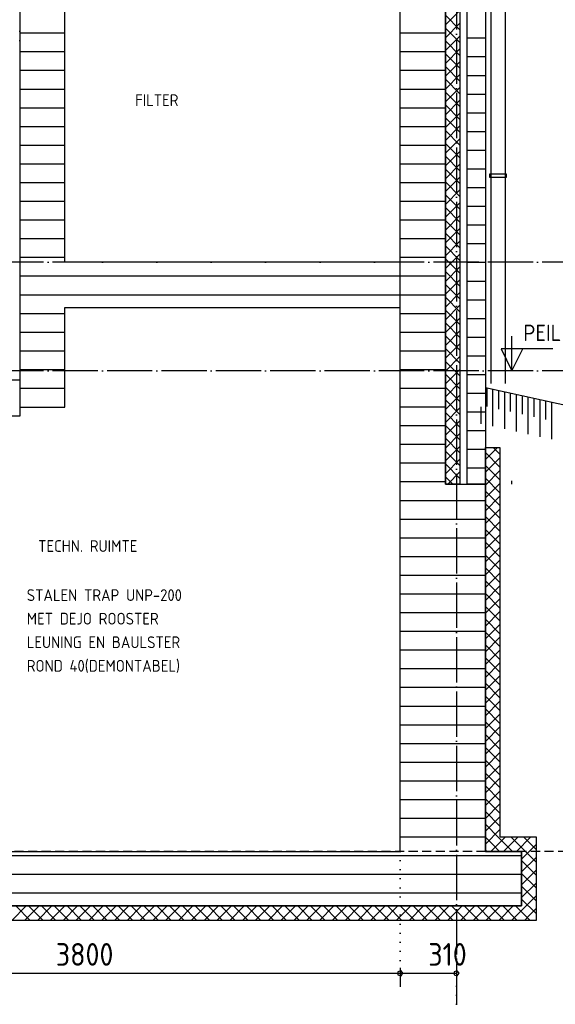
# Model space of a CAD drawing. Extents: x -34050 to 15826, y -13300 to 25096.
# Tile 12 of 40: x -7643 to -4688, y -10884 to -5454. Entities that reach past the tile are written whole.
import ezdxf

# ---------------------------------------------------------------- set-up
doc = ezdxf.new("R2010")
doc.units = 0
doc.header["$MEASUREMENT"] = 0
for name, pattern in [('DASHDOT', [300, 250, -25, 0, -25]), ('DASHED', [75, 50, -25]), ('DOT', [50, 0, -50])]:
    doc.linetypes.add(name, pattern=pattern)
for name, color, linetype in [('LAYER01', 7, 'CONTINUOUS'), ('LAYER107', 2, 'DOT'), ('LAYER11', 3, 'CONTINUOUS'), ('LAYER21', 5, 'CONTINUOUS'), ('LAYER28', 1, 'CONTINUOUS'), ('LAYER52', 7, 'DASHED')]:
    doc.layers.add(name, color=color, linetype=linetype)
doc.styles.get("Standard").update_dxf_attribs({"font": 'isocp.shx'})

msp = doc.modelspace()

# ---------------------------------------------------------------- linework, layer by layer
at = {"layer": 'LAYER01', "color": 1, "linetype": 'DASHDOT'}
for p, q in [((-5233.81235, 4645.8111), (-5233.81235, -10884.2514)), ((-2409.87435, -6790.78215), (-11744.3741, -6790.78215)), ((-2409.87435, -7390.7814), (-32134.31395, -7390.7814))]:
    msp.add_line(p, q, dxfattribs=at)
at = {"layer": 'LAYER01', "color": 1, "linetype": 'Continuous'}
for p, q in [((-5293.8118, -8015.78215), (-5293.8118, -4146.7804)), ((-5213.81225, -4146.7804), (-5213.81225, -8015.78215)), ((-5073.81325, -10000.782), (-5073.81325, -7812.7815)), ((-5073.81325, -7812.7815), (-4993.8133, -7812.7815)), ((-4993.8133, -7812.7815), (-4993.8133, -9960.7826)), ((-5213.81225, -8015.78215), (-5293.8118, -8015.78215)), ((-4993.8133, -9960.7826), (-4793.8122, -9960.7826)), ((-4793.8122, -9960.7826), (-4793.8122, -10421.1258)), ((-5073.81325, -10040.78215), (-5073.81325, -10000.782)), ((-4993.8133, -10040.78215), (-5073.81325, -10040.78215)), ((-4873.8117, -10040.78215), (-4993.8133, -10040.78215)), ((-4993.8133, -10040.78215), (-4993.8133, -10040.78215)), ((-4873.8117, -10341.12625), (-4873.8117, -10040.78215)), ((-13421.81245, -10341.12625), (-4873.8117, -10341.12625)), ((-4793.8122, -10421.1258), (-13501.8112, -10421.1258))]:
    msp.add_line(p, q, dxfattribs=at)
at = {"layer": 'LAYER01', "color": 3, "linetype": 'Continuous'}
for p, q in [((-7643.25105, -4290.7814), (-7643.25105, -7590.78065)), ((-7393.2495, -6790.78215), (-7393.2495, -4290.7814)), ((-5293.24875, -4290.7814), (-5293.24875, -8015.78215)), ((-5543.81295, -7765.78065), (-5543.81295, -4440.1264)), ((-5543.81295, -6790.78215), (-7393.2495, -6790.78215)), ((-5543.81295, -7040.7814), (-5543.81295, -6790.78215)), ((-7393.2495, -7590.78065), (-7393.2495, -7040.7814)), ((-7393.2495, -7040.7814), (-5543.81295, -7040.7814)), ((-7643.25105, -7590.78065), (-7393.2495, -7590.78065)), ((-5543.81295, -7865.78295), (-5543.81295, -7765.78065)), ((-5543.81295, -10040.78215), (-5543.81295, -7865.78295)), ((-5293.24875, -8015.78215), (-5073.2502, -8015.78215)), ((-5073.2502, -8015.78215), (-5073.2502, -8215.78065)), ((-5073.2502, -8215.78065), (-5073.81325, -10040.78215)), ((-5073.2502, -8215.78065), (-5073.2502, -8215.78065)), ((-10278.87575, -10040.78215), (-5543.81295, -10040.78215)), ((-5073.81325, -10040.78215), (-4873.8117, -10040.78215)), ((-4873.8117, -10040.78215), (-5073.81325, -10040.78215)), ((-5073.81325, -10040.78215), (-4873.8117, -10040.78215)), ((-4873.8117, -10040.78215), (-4873.8117, -10340.78295)), ((-4873.8117, -10340.78295), (-10528.87495, -10340.78295))]:
    msp.add_line(p, q, dxfattribs=at)
at = {"layer": 'LAYER01', "color": 5, "linetype": 'Continuous'}
for p, q in [((-5293.8118, -5482.66295), (-5213.8096, -5402.6634)), ((-5213.81225, -5508.9466), (-5293.8118, -5428.9444)), ((-5293.8118, -5553.3745), (-5213.81225, -5473.37495)), ((-5213.81225, -5579.65585), (-5293.8118, -5499.6563)), ((-5213.81225, -5650.36735), (-5293.8118, -5570.3678)), ((-5293.80915, -5624.0837), (-5213.8096, -5544.08415)), ((-5293.8118, -5694.79525), (-5213.81225, -5614.7957)), ((-5213.81225, -5721.07885), (-5293.8118, -5641.07665)), ((-5293.80915, -5765.50405), (-5213.8096, -5685.50455)), ((-5213.81225, -5791.7877), (-5293.8118, -5711.7882)), ((-5293.8118, -5836.2156), (-5213.81225, -5756.21605)), ((-5213.81225, -5862.49925), (-5293.8118, -5782.4997)), ((-5213.81225, -5933.20845), (-5293.8118, -5853.2089)), ((-5293.80915, -5906.9248), (-5213.81225, -5826.92755)), ((-5293.8118, -5977.63865), (-5213.8096, -5897.6368)), ((-5213.81225, -6003.92), (-5293.8118, -5923.92045)), ((-5293.8118, -6048.3505), (-5213.81225, -5968.3506)), ((-5213.81225, -6074.6315), (-5293.8118, -5994.63195)), ((-5293.8118, -6119.05935), (-5213.8096, -6039.05715)), ((-5213.81225, -6145.34035), (-5293.8118, -6065.3408)), ((-5293.8118, -6189.7709), (-5213.81225, -6109.77135)), ((-5213.81225, -6216.05185), (-5293.8118, -6136.0523)), ((-5293.80915, -6260.4801), (-5213.8096, -6180.4802)), ((-5213.81225, -6286.7634), (-5293.8118, -6206.76385)), ((-5293.8118, -6331.19165), (-5213.81225, -6251.1921)), ((-5213.81225, -6357.4726), (-5293.8118, -6277.47305)), ((-5213.81225, -6428.18375), (-5293.8118, -6348.1846)), ((-5293.80915, -6401.9005), (-5213.8096, -6321.90095)), ((-5293.8118, -6472.612), (-5213.81225, -6392.61245)), ((-5213.81225, -6498.89605), (-5293.8118, -6418.8965)), ((-5213.81225, -6569.6045), (-5293.8118, -6489.60495)), ((-5293.80915, -6543.32125), (-5213.81225, -6463.32395)), ((-5293.8118, -6614.03275), (-5213.8096, -6534.0332)), ((-5213.81225, -6640.316), (-5293.8118, -6560.31645)), ((-5293.80915, -6684.74195), (-5213.81225, -6604.7447)), ((-5213.81225, -6711.02755), (-5293.8118, -6631.028)), ((-5293.8118, -6755.4558), (-5213.8096, -6675.45395)), ((-5213.81225, -6781.73675), (-5293.8118, -6701.7372)), ((-5293.8118, -6826.1673), (-5213.81225, -6746.16775)), ((-5213.81225, -6852.44825), (-5293.8118, -6772.44875)), ((-5293.80915, -6896.87655), (-5213.8096, -6816.87395)), ((-5213.81225, -6923.1598), (-5293.8118, -6843.16025)), ((-5293.8118, -6967.58805), (-5213.81225, -6887.5885)), ((-5213.81225, -6993.869), (-5293.8118, -6913.8695)), ((-5213.81225, -7064.58055), (-5293.8118, -6984.581)), ((-5293.80915, -7038.2965), (-5213.81225, -6958.3)), ((-5293.8118, -7109.00805), (-5213.81225, -7029.0085)), ((-5213.81225, -7135.28975), (-5293.8118, -7055.2925)), ((-5293.80915, -7179.71725), (-5213.81225, -7099.72075)), ((-5213.81225, -7206.0013), (-5293.8118, -7126.00175)), ((-5293.8118, -7250.42875), (-5213.8096, -7170.42925)), ((-5213.81225, -7276.7128), (-5293.80915, -7196.71325)), ((-4927.2499, -7390.7814), (-4927.2499, -7198.2811)), ((-5293.80915, -7321.138), (-5213.81225, -7241.14075)), ((-5213.81225, -7347.42125), (-5293.80915, -7267.42475)), ((-4701.0002, -7268.2831), (-4987.24935, -7268.2831)), ((-4987.24935, -7268.2831), (-4927.2499, -7390.7814)), ((-4927.2499, -7390.7814), (-4867.25005, -7268.2831)), ((-5293.8118, -7391.8518), (-5213.8096, -7311.85)), ((-5213.81225, -7418.1328), (-5293.80915, -7338.13325)), ((-5293.80915, -7462.55875), (-5213.81225, -7382.5638)), ((-5213.81225, -7488.84505), (-5293.80915, -7408.8455)), ((-5293.80915, -7533.27255), (-5213.8096, -7453.2707)), ((-5213.81225, -7559.55355), (-5293.80915, -7479.55705)), ((-5293.8118, -7603.98405), (-5213.81225, -7523.98455)), ((-5213.81225, -7630.26505), (-5293.80915, -7550.2655)), ((-5293.80915, -7674.6933), (-5213.81225, -7594.69605)), ((-5213.81225, -7700.97655), (-5293.80915, -7620.977)), ((-5293.8118, -7745.4048), (-5213.81225, -7665.40525)), ((-5213.81225, -7771.6858), (-5293.80915, -7691.68855)), ((-5293.80915, -7816.11405), (-5213.81225, -7736.1168)), ((-5213.81225, -7842.3973), (-5293.80915, -7762.39775)), ((-5293.8118, -7886.82555), (-5213.8096, -7806.826)), ((-5073.81325, -7878.9589), (-5007.6332, -7812.77845)), ((-4993.8133, -7850.264), (-5031.29615, -7812.7815)), ((-5213.81225, -7913.10885), (-5293.80915, -7833.1093)), ((-4993.8133, -7920.9732), (-5073.81325, -7840.97595)), ((-5073.8106, -7949.66735), (-4993.8133, -7869.67085)), ((-5293.80915, -7957.53405), (-5213.81225, -7877.53755)), ((-5213.81225, -7983.81805), (-5293.80915, -7903.8208)), ((-4993.8133, -7991.6847), (-5073.81325, -7911.68745)), ((-5252.55965, -8015.78215), (-5293.80915, -7974.53005)), ((-5281.3427, -8015.7791), (-5213.8096, -7948.246)), ((-5073.81325, -8020.3789), (-4993.816, -7940.38465)), ((-4993.8133, -8062.39625), (-5073.81325, -7982.3967)), ((-5073.81325, -8091.09345), (-4993.8133, -8011.09085)), ((-4927.2499, -8015.78215), (-4927.2499, -7996.5317)), ((-4993.8133, -8133.10545), (-5073.81325, -8053.1082)), ((-5073.8106, -8161.80265), (-4993.816, -8081.8054)), ((-4993.8133, -8203.817), (-5073.81325, -8123.81975)), ((-5073.81325, -8232.5142), (-4993.8133, -8152.51465)), ((-4993.8133, -8274.5285), (-5073.81325, -8194.52895)), ((-5073.8106, -8303.22265), (-4993.8133, -8223.22615)), ((-4993.8133, -8345.23695), (-5073.81325, -8265.2405)), ((-5073.81325, -8373.93415), (-4993.8133, -8293.93465)), ((-4993.8133, -8415.9485), (-5073.81325, -8335.94895)), ((-4993.8133, -8486.66075), (-5073.81325, -8406.66045)), ((-5073.8106, -8444.6434), (-4993.8133, -8364.64615)), ((-5073.81325, -8515.3549), (-4993.8133, -8435.3554)), ((-4993.8133, -8557.36925), (-5073.81325, -8477.37275)), ((-5073.8106, -8586.06415), (-4993.8133, -8506.0669)), ((-4993.8133, -8628.08075), (-5073.81325, -8548.0812)), ((-5073.81325, -8656.77565), (-4993.816, -8576.7784)), ((-4993.8133, -8698.79225), (-5073.81325, -8618.7927)), ((-5073.81325, -8727.48945), (-4993.8133, -8647.48765)), ((-4993.8133, -8769.5015), (-5073.81325, -8689.50425)), ((-5073.8106, -8798.1987), (-4993.816, -8718.20145)), ((-4993.8133, -8840.213), (-5073.81325, -8760.21345)), ((-5073.81325, -8868.9102), (-4993.8133, -8788.9107)), ((-4993.8133, -8910.92455), (-5073.81325, -8830.925)), ((-4993.8133, -8981.63375), (-5073.81325, -8901.6365)), ((-5073.8106, -8939.61945), (-4993.8133, -8859.6222)), ((-5073.81325, -9010.33095), (-4993.8133, -8930.3314)), ((-4993.8133, -9052.3453), (-5073.81325, -8972.34575)), ((-5073.8106, -9081.03945), (-4993.8133, -9001.04295)), ((-4993.8133, -9123.0568), (-5073.81325, -9043.05725)), ((-5073.81325, -9151.7517), (-4993.8133, -9071.75215)), ((-4993.8133, -9193.766), (-5073.81325, -9113.76875)), ((-5073.81325, -9222.46325), (-4993.8133, -9142.4637)), ((-4993.8133, -9264.47755), (-5073.81325, -9184.478)), ((-5073.81325, -9293.1717), (-4993.816, -9213.1752)), ((-4993.8133, -9335.18905), (-5073.81325, -9255.1895)), ((-5073.81325, -9363.88625), (-4993.8133, -9283.88365)), ((-4993.8133, -9405.8975), (-5073.81325, -9325.90105)), ((-5073.8106, -9434.59245), (-4993.816, -9354.59825)), ((-4993.8133, -9476.6098), (-5073.81325, -9396.6095)), ((-5073.81325, -9505.30625), (-4993.8133, -9425.3044)), ((-4993.8133, -9547.3213), (-5073.81325, -9467.3218)), ((-5073.8106, -9576.01545), (-4993.8133, -9496.0182)), ((-4993.8133, -9618.0298), (-5073.81325, -9538.03025)), ((-5073.81325, -9646.727), (-4993.8133, -9566.72745)), ((-4993.8133, -9688.7413), (-5073.81325, -9608.74175)), ((-5073.8106, -9717.4362), (-4993.8133, -9637.43895)), ((-4993.8133, -9759.4528), (-5073.81325, -9679.4533)), ((-5073.81325, -9788.14775), (-4993.81105, -9708.1482)), ((-4993.8133, -9830.16205), (-5073.81325, -9750.1625)), ((-5073.81325, -9858.85925), (-4993.8133, -9778.8597)), ((-4993.8133, -9900.87355), (-5073.81325, -9820.874)), ((-5073.81325, -9929.5685), (-4993.81105, -9849.56895)), ((-4999.2138, -9966.1827), (-5073.81325, -9891.58555)), ((-5073.81325, -10000.28), (-4993.8133, -9920.28045)), ((-5035.3279, -10000.7797), (-5073.81325, -9962.29475)), ((-5018.70615, -10015.8844), (-4963.60395, -9960.77955)), ((-4924.6166, -10040.78215), (-4999.2138, -9966.1827)), ((-4972.892, -10040.7791), (-4892.89515, -9960.7826)), ((-4863.85955, -10030.82735), (-4933.90465, -9960.7826)), ((-4902.18315, -10040.78215), (-4822.18095, -9960.7826)), ((-4828.50265, -9995.4727), (-4863.19315, -9960.7826)), ((-5066.03735, -10040.78215), (-5073.81325, -10033.0063)), ((-5043.6035, -10040.78215), (-5018.70615, -10015.8844)), ((-4995.32815, -10040.7791), (-5035.3279, -10000.7797)), ((-4873.8117, -10083.1192), (-4793.8095, -10003.11965)), ((-4793.8122, -10100.8751), (-4863.85955, -10030.82735)), ((-4793.8122, -10030.16355), (-4828.50265, -9995.4727)), ((-4873.8117, -10153.83375), (-4793.8122, -10073.8312)), ((-4793.8122, -10171.5866), (-4873.8117, -10091.58705)), ((-4873.80905, -10224.543), (-4793.8095, -10144.5404)), ((-4793.8122, -10242.29585), (-4873.8117, -10162.2963)), ((-4873.8117, -10295.2545), (-4793.8122, -10215.25495)), ((-4793.8122, -10313.00735), (-4873.8117, -10233.0078)), ((-4793.8122, -10383.71885), (-4873.8117, -10303.71935)), ((-4861.39295, -10353.5446), (-4793.8122, -10285.9665)), ((-7686.689, -10421.1258), (-7606.68945, -10341.12395)), ((-7584.83125, -10421.1258), (-7664.8308, -10341.12625)), ((-7615.97975, -10421.1281), (-7535.9802, -10341.12625)), ((-7514.1197, -10421.1258), (-7594.11925, -10341.12625)), ((-7545.26825, -10421.1258), (-7465.2664, -10341.12625)), ((-7443.41125, -10421.1258), (-7523.4108, -10341.12625)), ((-7474.55445, -10421.1235), (-7394.56025, -10341.12625)), ((-7372.69975, -10421.1258), (-7452.6993, -10341.12625)), ((-7403.84825, -10421.1258), (-7323.84565, -10341.12625)), ((-7301.9882, -10421.1258), (-7381.98775, -10341.12625)), ((-7333.1337, -10421.1235), (-7253.13415, -10341.12395)), ((-7231.279, -10421.1258), (-7311.27855, -10341.12625)), ((-7262.42525, -10421.1258), (-7182.4257, -10341.12625)), ((-7160.56745, -10421.1258), (-7240.567, -10341.12625)), ((-7191.7137, -10421.1258), (-7111.71415, -10341.12395)), ((-7089.85595, -10421.1258), (-7169.8555, -10341.12625)), ((-7121.0045, -10421.1258), (-7041.00495, -10341.12625)), ((-7019.14675, -10421.1258), (-7099.14625, -10341.12625)), ((-7050.29295, -10421.1258), (-6970.29345, -10341.12395)), ((-6948.4352, -10421.1258), (-7028.43475, -10341.12625)), ((-6979.58375, -10421.1281), (-6899.5842, -10341.12625)), ((-6877.7237, -10421.1258), (-6957.72325, -10341.12625)), ((-6908.8722, -10421.1258), (-6828.8727, -10341.12625)), ((-6807.01445, -10421.1258), (-6887.014, -10341.12625)), ((-6838.1607, -10421.1235), (-6758.16345, -10341.12625)), ((-6736.30295, -10421.1258), (-6816.3025, -10341.12625)), ((-6767.4515, -10421.1258), (-6687.44965, -10341.12625)), ((-6665.59145, -10421.1258), (-6745.594, -10341.12625)), ((-6696.73765, -10421.1235), (-6616.73815, -10341.12395)), ((-6594.8822, -10421.1258), (-6674.88175, -10341.12625)), ((-6626.03075, -10421.1258), (-6546.0289, -10341.12625)), ((-6524.1707, -10421.1258), (-6604.17025, -10341.12625)), ((-6555.31695, -10421.1258), (-6475.3174, -10341.12395)), ((-6453.45915, -10421.1258), (-6533.46175, -10341.12625)), ((-6484.6077, -10421.1258), (-6404.60815, -10341.12625)), ((-6382.7503, -10421.1258), (-6462.75025, -10341.12625)), ((-6413.8962, -10421.1258), (-6333.897, -10341.12395)), ((-6312.0388, -10421.1258), (-6392.03835, -10341.12625)), ((-6343.18735, -10421.1281), (-6263.1878, -10341.12625)), ((-6241.3273, -10421.1258), (-6321.3295, -10341.12625)), ((-6272.4758, -10421.1258), (-6192.47625, -10341.12625)), ((-6170.61845, -10421.1258), (-6250.618, -10341.12625)), ((-6201.7643, -10421.1235), (-6121.76745, -10341.12625)), ((-6099.9069, -10421.1258), (-6179.90645, -10341.12625)), ((-6131.05545, -10421.1258), (-6051.05325, -10341.12625)), ((-6029.1977, -10421.1258), (-6109.19725, -10341.12625)), ((-6060.34125, -10421.1235), (-5980.3417, -10341.12395)), ((-5958.4862, -10421.1258), (-6038.4857, -10341.12625)), ((-5989.6347, -10421.1258), (-5909.6325, -10341.12625)), ((-5887.77465, -10421.1258), (-5967.7742, -10341.12625)), ((-5918.9205, -10421.1258), (-5838.92095, -10341.12395)), ((-5817.0658, -10421.1258), (-5897.06535, -10341.12625)), ((-5848.21165, -10421.1258), (-5768.21215, -10341.12625)), ((-5746.3543, -10421.1258), (-5826.35385, -10341.12625)), ((-5777.50015, -10421.1258), (-5697.5006, -10341.12395)), ((-5675.6424, -10421.1258), (-5755.64195, -10341.12625)), ((-5706.7909, -10421.1281), (-5626.7914, -10341.12625)), ((-5604.93355, -10421.1258), (-5684.9331, -10341.12625)), ((-5636.0794, -10421.1258), (-5556.07985, -10341.12625)), ((-5534.22205, -10421.1258), (-5614.22155, -10341.12625)), ((-5565.3679, -10421.1235), (-5485.371, -10341.12625)), ((-5463.5105, -10421.1258), (-5543.51005, -10341.12625)), ((-5494.65905, -10421.1258), (-5414.6595, -10341.12625)), ((-5392.8013, -10421.1258), (-5472.80085, -10341.12625)), ((-5423.94755, -10421.1235), (-5343.9453, -10341.12395)), ((-5322.08975, -10421.1258), (-5402.0893, -10341.12625)), ((-5353.2383, -10421.1258), (-5273.23645, -10341.12625)), ((-5251.37825, -10421.1258), (-5331.3778, -10341.12625)), ((-5282.5245, -10421.1258), (-5202.52495, -10341.12395)), ((-5180.6694, -10421.1258), (-5260.66895, -10341.12625)), ((-5211.81795, -10421.1258), (-5131.8157, -10341.12625)), ((-5109.9579, -10421.1258), (-5189.95745, -10341.12625)), ((-5141.10375, -10421.1258), (-5061.1042, -10341.12395)), ((-5039.24635, -10421.1258), (-5119.2459, -10341.12625)), ((-5070.3949, -10421.1281), (-4990.39535, -10341.12625)), ((-4968.53715, -10421.1258), (-5048.5367, -10341.12625)), ((-4999.6834, -10421.1258), (-4919.68385, -10341.12625)), ((-4897.8256, -10421.1258), (-4977.82515, -10341.12625)), ((-4928.9715, -10421.1235), (-4861.39295, -10353.5446)), ((-4827.1141, -10421.1258), (-4907.11365, -10341.12625)), ((-4826.03605, -10388.89925), (-4793.8122, -10356.67495)), ((-4858.26265, -10421.1258), (-4826.03605, -10388.89925))]:
    msp.add_line(p, q, dxfattribs=at)
at = {"layer": 'LAYER01', "color": 6, "linetype": 'Continuous'}
for p, q in [((-7393.2495, -5528.3077), (-7643.25105, -5528.3077)), ((-5293.24875, -5528.3077), (-5543.81295, -5528.3077)), ((-7393.2495, -5631.4354), (-7643.25105, -5631.4354)), ((-5293.24875, -5631.4354), (-5543.81295, -5631.4354)), ((-7393.2495, -5734.56), (-7643.25105, -5734.56)), ((-5293.24875, -5734.56), (-5543.81295, -5734.56)), ((-7393.2495, -5837.6877), (-7643.25105, -5837.6877)), ((-5293.24875, -5837.6877), (-5543.81295, -5837.6877)), ((-7393.2495, -5940.81495), (-7643.25105, -5940.81495)), ((-5293.24875, -5940.81495), (-5543.81295, -5940.81495)), ((-7393.2495, -6043.94225), (-7643.25105, -6043.94225)), ((-5293.24875, -6043.94225), (-5543.81295, -6043.94225)), ((-7393.2495, -6147.06995), (-7643.25105, -6147.06995)), ((-5293.24875, -6147.06995), (-5543.81295, -6147.06995)), ((-7393.2495, -6250.1972), (-7643.25105, -6250.1972)), ((-5293.24875, -6250.1972), (-5543.81295, -6250.1972)), ((-7393.2495, -6353.3245), (-7643.25105, -6353.3245)), ((-5293.24875, -6353.3245), (-5543.81295, -6353.3245)), ((-7393.2495, -6456.4522), (-7643.25105, -6456.4522)), ((-5293.24875, -6456.4522), (-5543.81295, -6456.4522)), ((-7393.2495, -6559.5772), (-7643.25105, -6559.5772)), ((-5293.24875, -6559.5772), (-5543.81295, -6559.5772)), ((-7393.2495, -6662.70445), (-7643.25105, -6662.70445)), ((-5293.24875, -6662.70445), (-5543.81295, -6662.70445)), ((-7393.2495, -6765.83175), (-7643.25105, -6765.83175)), ((-5293.24875, -6765.83175), (-5543.81295, -6765.83175)), ((-5543.81295, -6868.95905), (-7643.25105, -6868.95905)), ((-5293.24875, -6868.95905), (-5543.81295, -6868.95905)), ((-5543.81295, -6972.08635), (-7643.25105, -6972.08635)), ((-5293.24875, -6972.08635), (-5543.81295, -6972.08635)), ((-7393.2495, -7075.2144), (-7643.25105, -7075.2144)), ((-5293.24875, -7075.2144), (-5543.81295, -7075.2144)), ((-7393.2495, -7178.34165), (-7643.25105, -7178.34165)), ((-5293.24875, -7178.34165), (-5543.81295, -7178.34165)), ((-7393.2495, -7281.46895), (-7643.25105, -7281.46895)), ((-5293.24875, -7281.46895), (-5543.81295, -7281.46895)), ((-7393.2495, -7384.59395), (-7643.25105, -7384.59395)), ((-5293.24875, -7384.59395), (-5543.81295, -7384.59395)), ((-7393.2495, -7487.72125), (-7643.25105, -7487.72125)), ((-5293.24875, -7487.72125), (-5543.81295, -7487.72125)), ((-5293.24875, -7590.84855), (-5543.81295, -7590.84855)), ((-5293.24875, -7693.97585), (-5543.81295, -7693.97585)), ((-5293.24875, -7797.1039), (-5543.81295, -7797.1039)), ((-5293.24875, -7900.23115), (-5543.81295, -7900.23115)), ((-5293.24875, -8003.35845), (-5543.81295, -8003.35845)), ((-5073.2502, -8106.48575), (-5543.81295, -8106.48575)), ((-5073.2502, -8209.61075), (-5543.81295, -8209.61075)), ((-5073.28035, -8312.73805), (-5543.81295, -8312.73805)), ((-5073.31085, -8415.86535), (-5543.81295, -8415.86535)), ((-5073.34365, -8518.9926), (-5543.81295, -8518.9926)), ((-5073.37645, -8622.12065), (-5543.81295, -8622.12065)), ((-5073.4066, -8725.24795), (-5543.81295, -8725.24795)), ((-5073.4394, -8828.37525), (-5543.81295, -8828.37525)), ((-5073.46955, -8931.50255), (-5543.81295, -8931.50255)), ((-5073.50235, -9034.62755), (-5543.81295, -9034.62755)), ((-5073.53555, -9137.7548), (-5543.81295, -9137.7548)), ((-5073.56565, -9240.8821), (-5543.81295, -9240.8821)), ((-5073.5985, -9344.01015), (-5543.81295, -9344.01015)), ((-5073.6286, -9447.13745), (-5543.81295, -9447.13745)), ((-5073.6614, -9550.26475), (-5543.81295, -9550.26475)), ((-5073.69425, -9653.39205), (-5543.81295, -9653.39205)), ((-5073.72475, -9756.5193), (-5543.81295, -9756.5193)), ((-5073.75755, -9859.6443), (-5543.81295, -9859.6443)), ((-5073.7877, -9962.7716), (-5543.81295, -9962.7716)), ((-4873.8117, -10065.8989), (-13421.81245, -10065.8989)), ((-4873.8117, -10169.02695), (-13421.81245, -10169.02695)), ((-4873.8117, -10272.15425), (-13421.81245, -10272.15425))]:
    msp.add_line(p, q, dxfattribs=at)
at = {"layer": 'LAYER01', "color": 5, "linetype": 'DASHED'}
msp.add_line((-2522.2494, -10040.78215), (-8418.9369, -10040.78215), dxfattribs=at)
at = {"layer": 'LAYER107', "color": 1, "linetype": 'DOT'}
for p, q in [((-7643.25105, -5567.81275), (-7643.25105, -5454.12485)), ((-5543.81295, -10040.78215), (-5543.81295, -10713.12635)), ((-5233.81235, -10884.2514), (-5233.81235, -10713.12635))]:
    msp.add_line(p, q, dxfattribs=at)
at = {"layer": 'LAYER107', "color": 1, "linetype": 'Continuous'}
for p, q in [((-5543.81295, -10683.12605), (-5543.81295, -10788.1241)), ((-5233.81235, -10683.12605), (-5233.81235, -10788.1241)), ((-5539.1777, -10698.8594), (-5555.94865, -10704.30755)), ((-5555.94865, -10704.30755), (-5555.94865, -10721.94445)), ((-5555.94865, -10721.94445), (-5539.1777, -10727.3926)), ((-5528.81165, -10713.12635), (-5539.1777, -10698.8594)), ((-5539.1777, -10727.3926), (-5528.81165, -10713.12635)), ((-5528.81165, -10713.12635), (-5528.81165, -10713.12635)), ((-5229.1771, -10698.86245), (-5245.94535, -10704.30985)), ((-5245.94535, -10704.30985), (-5245.94535, -10721.94215)), ((-5245.94535, -10721.94215), (-5229.1771, -10727.3903)), ((-5218.8133, -10713.12635), (-5229.1771, -10698.86245)), ((-5229.1771, -10727.3903), (-5218.8133, -10713.12635)), ((-5218.8133, -10713.12635), (-5218.8133, -10713.12635))]:
    msp.add_line(p, q, dxfattribs=at)
at = {"layer": 'LAYER107', "color": 5, "linetype": 'Continuous'}
msp.add_line((-13096.81245, -10713.12635), (-5233.81235, -10713.12635), dxfattribs=at)
at = {"layer": 'LAYER11', "color": 1, "linetype": 'Continuous'}
msp.add_line((-5073.81325, -7482.12435), (-1612.24955, -8248.1262), dxfattribs=at)
at = {"layer": 'LAYER11', "color": 5, "linetype": 'Continuous'}
for p, q in [((-5064.74725, -7586.54175), (-5064.74725, -7484.1316)), ((-5032.24565, -7696.1624), (-5032.24565, -7491.32155)), ((-5032.24565, -7593.734), (-5032.24565, -7491.32155)), ((-4999.7463, -7600.9247), (-4999.7463, -7498.5138)), ((-4967.247, -7710.54535), (-4967.247, -7505.7068)), ((-4967.247, -7608.1169), (-4967.247, -7505.7068)), ((-4934.7454, -7615.3099), (-4934.7454, -7512.89675)), ((-4902.2461, -7724.9275), (-4902.2461, -7520.08895)), ((-4902.2461, -7622.49985), (-4902.2461, -7520.08895)), ((-4869.74715, -7629.6921), (-4869.74715, -7527.28195)), ((-4837.24785, -7739.31275), (-4837.24785, -7534.4742)), ((-4837.24785, -7636.88505), (-4837.24785, -7534.4742)), ((-4804.74625, -7644.0773), (-4804.74625, -7541.6641)), ((-5097.24655, -7681.7772), (-5097.24655, -7588.09435)), ((-4772.24695, -7753.6957), (-4772.24695, -7548.8571)), ((-4772.24695, -7651.26725), (-4772.24695, -7548.8571)), ((-4739.7476, -7658.46025), (-4739.7476, -7556.04935)), ((-4707.246, -7768.0809), (-4707.246, -7563.2393)), ((-4707.246, -7665.65245), (-4707.246, -7563.2393))]:
    msp.add_line(p, q, dxfattribs=at)
at = {"layer": 'LAYER21', "color": 3, "linetype": 'Continuous'}
for p, q in [((-5173.8125, -8015.78215), (-5173.8125, -3547.781)), ((-5073.81325, -3547.781), (-5073.81325, -8015.78215)), ((-5073.81325, -8015.78215), (-5173.8125, -8015.78215))]:
    msp.add_line(p, q, dxfattribs=at)
at = {"layer": 'LAYER21', "color": 2, "linetype": 'Continuous'}
for p, q in [((-5073.81325, -5556.10125), (-5173.8125, -5556.10125)), ((-5073.81325, -5659.2285), (-5173.8125, -5659.2285)), ((-5073.81325, -5762.3558), (-5173.8125, -5762.3558)), ((-5073.81325, -5865.48345), (-5173.8125, -5865.48345)), ((-5073.81325, -5968.61075), (-5173.8125, -5968.61075)), ((-5073.81325, -6071.73845), (-5173.8125, -6071.73845)), ((-5073.81325, -6174.8657), (-5173.8125, -6174.8657)), ((-5073.81325, -6277.993), (-5173.8125, -6277.993)), ((-5073.81325, -6381.118), (-5173.8125, -6381.118)), ((-5073.81325, -6484.2453), (-5173.8125, -6484.2453)), ((-5073.81325, -6587.3726), (-5173.8125, -6587.3726)), ((-5073.81325, -6690.4999), (-5173.8125, -6690.4999)), ((-5073.81325, -6793.62795), (-5173.8125, -6793.62795)), ((-5073.81325, -6896.7552), (-5173.8125, -6896.7552)), ((-5073.81325, -6999.8825), (-5173.8125, -6999.8825)), ((-5073.81325, -7103.0098), (-5173.8125, -7103.0098)), ((-5073.81325, -7206.1348), (-5173.8125, -7206.1348)), ((-5073.81325, -7309.2621), (-5173.8125, -7309.2621)), ((-5073.81325, -7412.38935), (-5173.8125, -7412.38935)), ((-5073.81325, -7515.51745), (-5173.8125, -7515.51745)), ((-5073.81325, -7618.6447), (-5173.8125, -7618.6447)), ((-5073.81325, -7721.772), (-5173.8125, -7721.772)), ((-5073.81325, -7824.8993), (-5173.8125, -7824.8993)), ((-5073.81325, -7928.0266), (-5173.8125, -7928.0266))]:
    msp.add_line(p, q, dxfattribs=at)
at = {"layer": 'LAYER28', "color": 3, "linetype": 'Continuous'}
for p, q in [((-7718.2495, -7440.7814), (-7643.25105, -7440.7814)), ((-7643.25105, -7440.7814), (-7643.25105, -7640.78295)), ((-7643.25105, -7640.78295), (-7718.2495, -7640.78295))]:
    msp.add_line(p, q, dxfattribs=at)
at = {"layer": 'LAYER52', "color": 1, "linetype": 'Continuous'}
for p, q in [((-5043.8133, -1115.12615), (-5043.8133, -7460.12495)), ((-4963.8138, -1115.12615), (-4963.8138, -7460.12495)), ((-5048.8121, -6323.12545), (-5048.8121, -6303.1254)), ((-5048.8121, -6303.1254), (-4958.81235, -6303.1254)), ((-4958.81235, -6323.12545), (-5048.8121, -6323.12545)), ((-4958.81235, -6303.1254), (-4958.81235, -6323.12545))]:
    msp.add_line(p, q, dxfattribs=at)

# ---------------------------------------------------------------- texts
at = {"layer": 'LAYER01', "color": 1}
msp.add_text('PEIL', height=90, dxfattribs=at).set_placement((-4864.1247, -7225.78125))
at = {"layer": 'LAYER107', "color": 1}
for s, p in [('FILTER', (-7006.25075, -5930.1258)), ('TECHN. RUIMTE', (-7541.2491, -8389.12505)), ('STALEN TRAP UNP-200', (-7604.2511, -8659.81295)), ('MET DEJO ROOSTER', (-7604.2511, -8789.8117)), ('LEUNING EN BAULSTER', (-7604.2511, -8919.81355)), ('ROND 40(DEMONTABEL)', (-7604.2511, -9049.8131))]:
    msp.add_text(s, height=65, dxfattribs=at).set_placement(p)
at = {"layer": 'LAYER107', "color": 2}
for s, p in [('3800', (-7443.81255, -10671.4699)), ('310', (-5388.81265, -10671.4699))]:
    msp.add_text(s, height=125, dxfattribs=at).set_placement(p)

doc.saveas('drawing.dxf')
